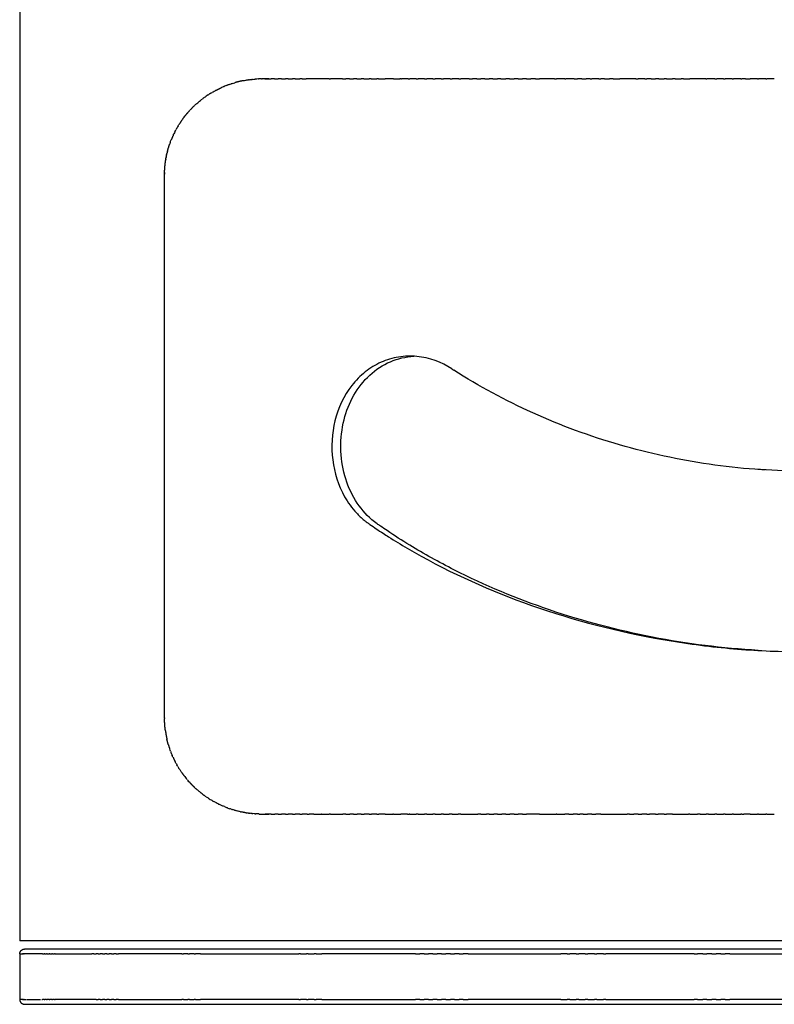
# Model space of a CAD drawing. Header units: millimetres. Extents: x -667 to -583, y 0 to 101.
# Tile 7 of 10: x -615 to -599, y 60 to 80. Entities that reach past the tile are written whole.
import ezdxf

# ---------------------------------------------------------------- set-up
doc = ezdxf.new("R2010")
doc.units = ezdxf.units.MM
doc.header["$MEASUREMENT"] = 0
doc.layers.add('Make2D$visible$lines', color=7, linetype='Continuous', true_color=0x000000)

msp = doc.modelspace()

# ---------------------------------------------------------------- linework, layer by layer
at = {"layer": 'Make2D$visible$lines'}
for points, degree in [([(-614.854, 100.281), (-614.854, 80.882), (-614.854, 61.482)], 2), ([(-610.676, 79.008), (-610.692, 79.001), (-610.707, 78.994), (-610.722, 78.987)], 3), ([(-610.676, 79.008), (-610.67, 79.01), (-610.663, 79.013), (-610.657, 79.016)], 3), ([(-610.62, 79.03), (-610.632, 79.025), (-610.644, 79.021), (-610.657, 79.016)], 3), ([(-610.62, 79.03), (-610.61, 79.034), (-610.6, 79.038), (-610.59, 79.041)], 3), ([(-610.563, 79.051), (-610.572, 79.048), (-610.581, 79.045), (-610.59, 79.041)], 3), ([(-610.563, 79.051), (-610.55, 79.056), (-610.536, 79.06), (-610.523, 79.065)], 3), ([(-610.506, 79.07), (-610.512, 79.068), (-610.517, 79.067), (-610.523, 79.065)], 3), ([(-610.506, 79.07), (-610.487, 79.076), (-610.468, 79.082), (-610.449, 79.088)], 3), ([(-610.271, 79.13), (-610.255, 79.133), (-610.239, 79.136), (-610.222, 79.139)], 3), ([(-610.211, 79.141), (-610.215, 79.14), (-610.218, 79.139), (-610.222, 79.139)], 3), ([(-610.211, 79.141), (-610.196, 79.143), (-610.181, 79.145), (-610.166, 79.147)], 3), ([(-610.15, 79.149), (-610.156, 79.149), (-610.161, 79.148), (-610.166, 79.147)], 3), ([(-610.15, 79.149), (-610.133, 79.152), (-610.115, 79.154), (-610.098, 79.156)], 3), ([(-610.089, 79.156), (-610.092, 79.156), (-610.095, 79.156), (-610.098, 79.156)], 3), ([(-610.089, 79.156), (-610.069, 79.158), (-610.048, 79.16), (-610.028, 79.162)], 3), ([(-609.964, 79.165), (-609.962, 79.165), (-609.96, 79.165), (-609.958, 79.165)], 3), ([(-609.9, 79.166), (-609.919, 79.166), (-609.939, 79.166), (-609.958, 79.165)], 3), ([(-609.9, 79.166), (-609.896, 79.166), (-609.892, 79.166), (-609.888, 79.166)], 3), ([(-609.835, 79.166), (-609.803, 79.166), (-609.771, 79.166)], 2), ([(-609.771, 79.166), (-609.76, 79.166), (-609.75, 79.166)], 2), ([(-609.75, 79.166), (-609.725, 79.166), (-609.701, 79.166)], 2), ([(-609.637, 79.166), (-609.658, 79.166), (-609.68, 79.166), (-609.701, 79.166)], 3), ([(-609.637, 79.166), (-609.597, 79.166), (-609.557, 79.166)], 2), ([(-609.494, 79.166), (-609.453, 79.166), (-609.412, 79.166)], 2), ([(-609.353, 79.166), (-609.373, 79.166), (-609.393, 79.166), (-609.412, 79.166)], 3), ([(-609.353, 79.166), (-609.309, 79.166), (-609.265, 79.166)], 2), ([(-609.211, 79.166), (-609.164, 79.166), (-609.117, 79.166)], 2), ([(-609.067, 79.166), (-609.083, 79.166), (-609.1, 79.166), (-609.117, 79.166)], 3), ([(-609.067, 79.166), (-609.026, 79.166), (-608.985, 79.166)], 2), ([(-608.513, 79.166), (-608.5, 79.166), (-608.488, 79.166)], 2), ([(-608.237, 79.166), (-608.321, 79.166), (-608.405, 79.166), (-608.488, 79.166)], 3), ([(-608.237, 79.166), (-608.204, 79.166), (-608.171, 79.166)], 2), ([(-608.093, 79.166), (-608.132, 79.166), (-608.171, 79.166)], 2), ([(-608.093, 79.166), (-608.055, 79.166), (-608.017, 79.166)], 2), ([(-607.947, 79.166), (-607.982, 79.166), (-608.017, 79.166)], 2), ([(-607.947, 79.166), (-607.902, 79.166), (-607.857, 79.166)], 2), ([(-607.8, 79.166), (-607.828, 79.166), (-607.857, 79.166)], 2), ([(-607.8, 79.166), (-607.748, 79.166), (-607.696, 79.166)], 2), ([(-607.653, 79.166), (-607.674, 79.166), (-607.696, 79.166)], 2), ([(-607.653, 79.166), (-607.593, 79.166), (-607.533, 79.166)], 2), ([(-607.504, 79.166), (-607.518, 79.166), (-607.533, 79.166)], 2), ([(-607.504, 79.166), (-607.435, 79.166), (-607.366, 79.166)], 2), ([(-607.197, 79.166), (-607.281, 79.166), (-607.366, 79.166)], 2), ([(-607.197, 79.166), (-607.132, 79.166), (-607.067, 79.166)], 2), ([(-607.041, 79.166), (-607.054, 79.166), (-607.067, 79.166)], 2), ([(-607.041, 79.166), (-607.034, 79.166), (-607.028, 79.166)], 2), ([(-606.894, 79.166), (-606.961, 79.166), (-607.028, 79.166)], 2), ([(-606.894, 79.166), (-606.876, 79.166), (-606.857, 79.166)], 2), ([(-606.727, 79.166), (-606.792, 79.166), (-606.857, 79.166)], 2), ([(-606.727, 79.166), (-606.706, 79.166), (-606.685, 79.166)], 2), ([(-606.559, 79.166), (-606.622, 79.166), (-606.685, 79.166)], 2), ([(-606.559, 79.166), (-606.536, 79.166), (-606.513, 79.166)], 2), ([(-606.389, 79.166), (-606.451, 79.166), (-606.513, 79.166)], 2), ([(-606.389, 79.166), (-606.365, 79.166), (-606.34, 79.166)], 2), ([(-606.219, 79.166), (-606.28, 79.166), (-606.34, 79.166)], 2), ([(-606.219, 79.166), (-606.193, 79.166), (-606.166, 79.166)], 2), ([(-606.029, 79.166), (-606.097, 79.166), (-606.166, 79.166)], 2), ([(-606.029, 79.166), (-606.01, 79.166), (-605.991, 79.166)], 2), ([(-605.857, 79.166), (-605.924, 79.166), (-605.991, 79.166)], 2), ([(-605.857, 79.166), (-605.836, 79.166), (-605.815, 79.166)], 2), ([(-605.639, 79.166), (-605.727, 79.166), (-605.815, 79.166)], 2), ([(-605.639, 79.166), (-605.607, 79.166), (-605.574, 79.166)], 2), ([(-605.482, 79.166), (-605.528, 79.166), (-605.574, 79.166)], 2), ([(-605.482, 79.166), (-605.443, 79.166), (-605.405, 79.166)], 2), ([(-605.32, 79.166), (-605.362, 79.166), (-605.405, 79.166)], 2), ([(-605.32, 79.166), (-605.277, 79.166), (-605.234, 79.166)], 2), ([(-605.157, 79.166), (-605.196, 79.166), (-605.234, 79.166)], 2), ([(-605.157, 79.166), (-605.111, 79.166), (-605.064, 79.166)], 2), ([(-604.99, 79.166), (-605.027, 79.166), (-605.064, 79.166)], 2), ([(-604.99, 79.166), (-604.941, 79.166), (-604.892, 79.166)], 2), ([(-604.814, 79.166), (-604.853, 79.166), (-604.892, 79.166)], 2), ([(-604.814, 79.166), (-604.767, 79.166), (-604.721, 79.166)], 2), ([(-604.639, 79.166), (-604.68, 79.166), (-604.721, 79.166)], 2), ([(-604.639, 79.166), (-604.594, 79.166), (-604.548, 79.166)], 2), ([(-604.463, 79.166), (-604.506, 79.166), (-604.548, 79.166)], 2), ([(-604.463, 79.166), (-604.419, 79.166), (-604.376, 79.166)], 2), ([(-604.284, 79.166), (-604.33, 79.166), (-604.376, 79.166)], 2), ([(-604.284, 79.166), (-604.266, 79.166), (-604.248, 79.166)], 2), ([(-604.248, 79.166), (-604.226, 79.166), (-604.203, 79.166)], 2), ([(-603.89, 79.166), (-604.047, 79.166), (-604.203, 79.166)], 2), ([(-603.89, 79.166), (-603.873, 79.166), (-603.856, 79.166)], 2), ([(-603.856, 79.166), (-603.853, 79.166), (-603.849, 79.166)], 2), ([(-603.682, 79.166), (-603.766, 79.166), (-603.849, 79.166)], 2), ([(-603.682, 79.166), (-603.671, 79.166), (-603.659, 79.166)], 2), ([(-603.488, 79.166), (-603.573, 79.166), (-603.659, 79.166)], 2), ([(-603.488, 79.166), (-603.454, 79.166), (-603.421, 79.166)], 2), ([(-603.334, 79.166), (-603.378, 79.166), (-603.421, 79.166)], 2), ([(-603.334, 79.166), (-603.289, 79.166), (-603.243, 79.166)], 2), ([(-603.16, 79.166), (-603.202, 79.166), (-603.243, 79.166)], 2), ([(-603.16, 79.166), (-603.143, 79.166), (-603.126, 79.166)], 2), ([(-602.986, 79.166), (-603.056, 79.166), (-603.126, 79.166)], 2), ([(-602.986, 79.166), (-602.965, 79.166), (-602.945, 79.166)], 2), ([(-602.868, 79.166), (-602.906, 79.166), (-602.945, 79.166)], 2), ([(-602.868, 79.166), (-602.816, 79.166), (-602.764, 79.166)], 2), ([(-602.69, 79.166), (-602.727, 79.166), (-602.764, 79.166)], 2), ([(-602.69, 79.166), (-602.621, 79.166), (-602.552, 79.166)], 2), ([(-602.221, 79.166), (-602.386, 79.166), (-602.552, 79.166)], 2), ([(-602.221, 79.166), (-602.199, 79.166), (-602.178, 79.166)], 2), ([(-602.04, 79.166), (-602.109, 79.166), (-602.178, 79.166)], 2), ([(-602.04, 79.166), (-602.02, 79.166), (-602, 79.166)], 2), ([(-601.913, 79.166), (-601.957, 79.166), (-602, 79.166)], 2), ([(-601.913, 79.166), (-601.868, 79.166), (-601.823, 79.166)], 2), ([(-601.752, 79.166), (-601.788, 79.166), (-601.823, 79.166)], 2), ([(-601.752, 79.166), (-601.699, 79.166), (-601.646, 79.166)], 2), ([(-601.592, 79.166), (-601.619, 79.166), (-601.646, 79.166)], 2), ([(-601.592, 79.166), (-601.531, 79.166), (-601.47, 79.166)], 2), ([(-601.42, 79.166), (-601.445, 79.166), (-601.47, 79.166)], 2), ([(-601.42, 79.166), (-601.357, 79.166), (-601.294, 79.166)], 2), ([(-601.247, 79.166), (-601.271, 79.166), (-601.294, 79.166)], 2), ([(-601.247, 79.166), (-601.183, 79.166), (-601.118, 79.166)], 2), ([(-600.786, 79.166), (-600.952, 79.166), (-601.118, 79.166)], 2), ([(-600.786, 79.166), (-600.777, 79.166), (-600.767, 79.166)], 2), ([(-600.605, 79.166), (-600.686, 79.166), (-600.767, 79.166)], 2), ([(-600.605, 79.166), (-600.582, 79.166), (-600.56, 79.166)], 2), ([(-600.428, 79.166), (-600.494, 79.166), (-600.56, 79.166)], 2), ([(-600.428, 79.166), (-600.408, 79.166), (-600.389, 79.166)], 2), ([(-600.251, 79.166), (-600.32, 79.166), (-600.389, 79.166)], 2), ([(-600.251, 79.166), (-600.234, 79.166), (-600.218, 79.166)], 2), ([(-600.074, 79.166), (-600.146, 79.166), (-600.218, 79.166)], 2), ([(-600.074, 79.166), (-600.061, 79.166), (-600.049, 79.166)], 2), ([(-599.977, 79.166), (-600.013, 79.166), (-600.049, 79.166)], 2), ([(-599.977, 79.166), (-599.928, 79.166), (-599.879, 79.166)], 2), ([(-599.727, 79.166), (-599.803, 79.166), (-599.879, 79.166)], 2), ([(-599.727, 79.166), (-599.717, 79.166), (-599.706, 79.166)], 2), ([(-599.555, 79.166), (-599.631, 79.166), (-599.706, 79.166)], 2), ([(-599.555, 79.166), (-599.545, 79.166), (-599.535, 79.166)], 2), ([(-599.384, 79.166), (-599.46, 79.166), (-599.535, 79.166)], 2), ([(-611.069, 78.788), (-611.086, 78.776), (-611.102, 78.763), (-611.119, 78.751)], 3), ([(-611.069, 78.788), (-611.058, 78.796), (-611.046, 78.804), (-611.035, 78.812)], 3), ([(-610.993, 78.839), (-611.007, 78.83), (-611.021, 78.821), (-611.035, 78.812)], 3), ([(-610.993, 78.839), (-610.987, 78.844), (-610.981, 78.848), (-610.974, 78.852)], 3), ([(-610.942, 78.872), (-610.953, 78.865), (-610.964, 78.859), (-610.974, 78.852)], 3), ([(-610.942, 78.872), (-610.932, 78.878), (-610.923, 78.883), (-610.913, 78.889)], 3), ([(-610.89, 78.902), (-610.898, 78.898), (-610.905, 78.894), (-610.913, 78.889)], 3), ([(-610.89, 78.902), (-610.877, 78.91), (-610.864, 78.917), (-610.85, 78.924)], 3), ([(-610.838, 78.931), (-610.842, 78.929), (-610.846, 78.926), (-610.85, 78.924)], 3), ([(-611.285, 78.608), (-611.297, 78.597), (-611.308, 78.586), (-611.32, 78.574)], 3), ([(-611.285, 78.608), (-611.279, 78.614), (-611.272, 78.621), (-611.265, 78.627)], 3), ([(-611.239, 78.651), (-611.248, 78.643), (-611.257, 78.635), (-611.265, 78.627)], 3), ([(-611.239, 78.651), (-611.229, 78.66), (-611.219, 78.668), (-611.21, 78.677)], 3), ([(-611.192, 78.692), (-611.198, 78.687), (-611.204, 78.682), (-611.21, 78.677)], 3), ([(-611.192, 78.692), (-611.179, 78.703), (-611.166, 78.714), (-611.153, 78.724)], 3), ([(-611.143, 78.732), (-611.146, 78.729), (-611.149, 78.727), (-611.153, 78.724)], 3), ([(-611.143, 78.732), (-611.135, 78.738), (-611.127, 78.745), (-611.119, 78.751)], 3), ([(-611.5, 78.367), (-611.491, 78.377), (-611.483, 78.388), (-611.475, 78.399)], 3), ([(-611.459, 78.418), (-611.464, 78.412), (-611.47, 78.405), (-611.475, 78.399)], 3), ([(-611.331, 78.563), (-611.345, 78.549), (-611.359, 78.534), (-611.372, 78.519)], 3), ([(-611.331, 78.563), (-611.327, 78.567), (-611.323, 78.571), (-611.32, 78.574)], 3), ([(-611.61, 78.203), (-611.619, 78.187), (-611.628, 78.172), (-611.637, 78.156)], 3), ([(-611.61, 78.203), (-611.605, 78.212), (-611.599, 78.221), (-611.594, 78.229)], 3), ([(-611.538, 78.314), (-611.533, 78.32), (-611.528, 78.327), (-611.524, 78.333)], 3), ([(-611.707, 78.02), (-611.704, 78.027), (-611.701, 78.034), (-611.698, 78.04)], 3), ([(-611.676, 78.083), (-611.684, 78.069), (-611.691, 78.055), (-611.698, 78.04)], 3), ([(-611.676, 78.083), (-611.67, 78.095), (-611.664, 78.107), (-611.658, 78.118)], 3), ([(-611.644, 78.144), (-611.649, 78.136), (-611.653, 78.127), (-611.658, 78.118)], 3), ([(-611.644, 78.144), (-611.642, 78.148), (-611.639, 78.152), (-611.637, 78.156)], 3), ([(-611.776, 77.854), (-611.779, 77.846), (-611.781, 77.838), (-611.784, 77.83)], 3), ([(-611.776, 77.854), (-611.768, 77.875), (-611.76, 77.896), (-611.752, 77.917)], 3), ([(-611.856, 77.559), (-611.853, 77.573), (-611.85, 77.587), (-611.847, 77.601)], 3), ([(-611.846, 77.609), (-611.846, 77.607), (-611.847, 77.604), (-611.847, 77.601)], 3), ([(-611.846, 77.609), (-611.843, 77.622), (-611.84, 77.634), (-611.837, 77.646)], 3), ([(-611.829, 77.682), (-611.832, 77.67), (-611.835, 77.658), (-611.837, 77.646)], 3), ([(-611.864, 77.51), (-611.865, 77.508), (-611.865, 77.507), (-611.865, 77.505)], 3), ([(-611.864, 77.51), (-611.862, 77.524), (-611.859, 77.539), (-611.857, 77.553)], 3), ([(-611.856, 77.559), (-611.856, 77.557), (-611.856, 77.555), (-611.857, 77.553)], 3), ([(-605.995, 73.216), (-605.982, 73.208), (-605.97, 73.2), (-605.958, 73.192)], 3), ([(-599.564, 71.143), (-599.616, 71.146), (-599.668, 71.149), (-599.719, 71.152)], 3), ([(-611.889, 66.061), (-611.889, 66.056), (-611.889, 66.052), (-611.889, 66.047)], 3), ([(-611.769, 65.376), (-611.774, 65.39), (-611.779, 65.405), (-611.784, 65.42)], 3), ([(-611.769, 65.376), (-611.765, 65.367), (-611.762, 65.358), (-611.758, 65.349)], 3), ([(-611.752, 65.333), (-611.754, 65.338), (-611.756, 65.344), (-611.758, 65.349)], 3), ([(-611.752, 65.333), (-611.745, 65.316), (-611.738, 65.298), (-611.731, 65.282)], 3), ([(-611.717, 65.25), (-611.721, 65.26), (-611.726, 65.271), (-611.731, 65.282)], 3), ([(-611.658, 65.131), (-611.662, 65.138), (-611.666, 65.145), (-611.669, 65.153)], 3), ([(-611.658, 65.131), (-611.651, 65.118), (-611.643, 65.104), (-611.636, 65.091)], 3), ([(-611.616, 65.057), (-611.622, 65.068), (-611.629, 65.079), (-611.636, 65.091)], 3), ([(-611.616, 65.057), (-611.611, 65.048), (-611.606, 65.04), (-611.601, 65.032)], 3), ([(-611.594, 65.02), (-611.596, 65.024), (-611.598, 65.028), (-611.601, 65.032)], 3), ([(-611.594, 65.02), (-611.584, 65.005), (-611.574, 64.989), (-611.564, 64.974)], 3), ([(-611.548, 64.95), (-611.553, 64.958), (-611.558, 64.966), (-611.564, 64.974)], 3), ([(-611.475, 64.851), (-611.479, 64.856), (-611.482, 64.861), (-611.486, 64.866)], 3), ([(-611.475, 64.851), (-611.465, 64.839), (-611.455, 64.826), (-611.445, 64.814)], 3), ([(-611.424, 64.789), (-611.431, 64.797), (-611.438, 64.806), (-611.445, 64.814)], 3), ([(-611.424, 64.789), (-611.417, 64.781), (-611.411, 64.773), (-611.404, 64.765)], 3), ([(-611.372, 64.73), (-611.383, 64.742), (-611.393, 64.753), (-611.404, 64.765)], 3), ([(-611.372, 64.73), (-611.368, 64.726), (-611.365, 64.722), (-611.361, 64.718)], 3), ([(-611.265, 64.623), (-611.253, 64.611), (-611.24, 64.6), (-611.227, 64.588)], 3), ([(-611.21, 64.573), (-611.216, 64.578), (-611.222, 64.583), (-611.227, 64.588)], 3), ([(-611.21, 64.573), (-611.2, 64.565), (-611.191, 64.557), (-611.182, 64.549)], 3), ([(-611.153, 64.525), (-611.162, 64.533), (-611.172, 64.541), (-611.182, 64.549)], 3), ([(-611.153, 64.525), (-611.147, 64.521), (-611.141, 64.517), (-611.136, 64.512)], 3), ([(-611.094, 64.48), (-611.108, 64.491), (-611.122, 64.501), (-611.136, 64.512)], 3), ([(-611.094, 64.48), (-611.092, 64.479), (-611.089, 64.477), (-611.087, 64.475)], 3), ([(-611.035, 64.438), (-611.052, 64.45), (-611.07, 64.462), (-611.087, 64.475)], 3), ([(-611.035, 64.438), (-611.019, 64.427), (-611.002, 64.416), (-610.986, 64.405)], 3), ([(-610.974, 64.398), (-610.978, 64.4), (-610.982, 64.403), (-610.986, 64.405)], 3), ([(-610.974, 64.398), (-610.961, 64.39), (-610.947, 64.381), (-610.934, 64.373)], 3), ([(-610.913, 64.361), (-610.92, 64.365), (-610.927, 64.369), (-610.934, 64.373)], 3), ([(-610.913, 64.361), (-610.902, 64.354), (-610.892, 64.348), (-610.881, 64.342)], 3), ([(-610.85, 64.325), (-610.861, 64.331), (-610.871, 64.337), (-610.881, 64.342)], 3), ([(-610.85, 64.325), (-610.843, 64.321), (-610.835, 64.317), (-610.828, 64.314)], 3), ([(-610.787, 64.293), (-610.801, 64.299), (-610.814, 64.306), (-610.828, 64.314)], 3), ([(-610.787, 64.293), (-610.782, 64.291), (-610.778, 64.288), (-610.774, 64.286)], 3), ([(-610.722, 64.262), (-610.739, 64.27), (-610.757, 64.278), (-610.774, 64.286)], 3), ([(-610.722, 64.262), (-610.721, 64.262), (-610.72, 64.261), (-610.719, 64.261)], 3), ([(-610.663, 64.237), (-610.682, 64.244), (-610.7, 64.252), (-610.719, 64.261)], 3), ([(-610.663, 64.237), (-610.644, 64.229), (-610.626, 64.222), (-610.607, 64.215)], 3), ([(-610.59, 64.208), (-610.596, 64.21), (-610.601, 64.212), (-610.607, 64.215)], 3), ([(-610.59, 64.208), (-610.577, 64.203), (-610.563, 64.199), (-610.55, 64.194)], 3), ([(-610.523, 64.185), (-610.532, 64.188), (-610.541, 64.191), (-610.55, 64.194)], 3), ([(-610.523, 64.185), (-610.513, 64.182), (-610.503, 64.178), (-610.493, 64.175)], 3), ([(-610.455, 64.164), (-610.467, 64.168), (-610.48, 64.171), (-610.493, 64.175)], 3), ([(-610.455, 64.164), (-610.448, 64.162), (-610.442, 64.16), (-610.435, 64.158)], 3), ([(-610.386, 64.145), (-610.402, 64.149), (-610.419, 64.154), (-610.435, 64.158)], 3), ([(-610.386, 64.145), (-610.383, 64.144), (-610.38, 64.144), (-610.377, 64.143)], 3), ([(-610.332, 64.132), (-610.347, 64.136), (-610.362, 64.139), (-610.377, 64.143)], 3), ([(-610.332, 64.132), (-610.327, 64.131), (-610.323, 64.13), (-610.318, 64.129)], 3), ([(-610.277, 64.121), (-610.291, 64.124), (-610.304, 64.126), (-610.318, 64.129)], 3), ([(-610.277, 64.121), (-610.271, 64.12), (-610.265, 64.119), (-610.259, 64.117)], 3), ([(-610.222, 64.111), (-610.234, 64.113), (-610.247, 64.115), (-610.259, 64.117)], 3), ([(-610.222, 64.111), (-610.214, 64.11), (-610.206, 64.108), (-610.199, 64.107)], 3), ([(-610.166, 64.102), (-610.177, 64.104), (-610.188, 64.106), (-610.199, 64.107)], 3), ([(-610.166, 64.102), (-610.157, 64.101), (-610.147, 64.1), (-610.138, 64.099)], 3), ([(-610.098, 64.094), (-610.111, 64.096), (-610.124, 64.097), (-610.138, 64.099)], 3), ([(-610.098, 64.094), (-610.091, 64.093), (-610.084, 64.093), (-610.077, 64.092)], 3), ([(-610.028, 64.088), (-610.044, 64.089), (-610.06, 64.091), (-610.077, 64.092)], 3), ([(-610.028, 64.088), (-610.024, 64.088), (-610.019, 64.088), (-610.015, 64.087)], 3), ([(-609.958, 64.085), (-609.977, 64.085), (-609.996, 64.086), (-610.015, 64.087)], 3), ([(-609.758, 64.083), (-609.791, 64.083), (-609.823, 64.083)], 2), ([(-609.701, 64.083), (-609.736, 64.083), (-609.771, 64.083)], 2), ([(-609.701, 64.083), (-609.663, 64.083), (-609.625, 64.083)], 2), ([(-609.557, 64.083), (-609.591, 64.083), (-609.625, 64.083)], 2), ([(-609.557, 64.083), (-609.523, 64.083), (-609.49, 64.083)], 2), ([(-609.412, 64.083), (-609.451, 64.083), (-609.49, 64.083)], 2), ([(-609.412, 64.083), (-609.383, 64.083), (-609.353, 64.083)], 2), ([(-609.265, 64.083), (-609.309, 64.083), (-609.353, 64.083)], 2), ([(-609.265, 64.083), (-609.238, 64.083), (-609.211, 64.083)], 2), ([(-609.117, 64.083), (-609.164, 64.083), (-609.211, 64.083)], 2), ([(-609.117, 64.083), (-609.092, 64.083), (-609.067, 64.083)], 2), ([(-608.967, 64.083), (-609.017, 64.083), (-609.067, 64.083)], 2), ([(-608.967, 64.083), (-608.944, 64.083), (-608.921, 64.083)], 2), ([(-608.829, 64.083), (-608.875, 64.083), (-608.921, 64.083)], 2), ([(-608.829, 64.083), (-608.75, 64.083), (-608.672, 64.083)], 2), ([(-608.662, 64.083), (-608.667, 64.083), (-608.672, 64.083)], 2), ([(-608.662, 64.083), (-608.588, 64.083), (-608.513, 64.083)], 2), ([(-608.488, 64.083), (-608.5, 64.083), (-608.513, 64.083)], 2), ([(-608.488, 64.083), (-608.36, 64.083), (-608.233, 64.083)], 2), ([(-608.171, 64.083), (-608.202, 64.083), (-608.233, 64.083)], 2), ([(-608.171, 64.083), (-608.129, 64.083), (-608.088, 64.083)], 2), ([(-608.017, 64.083), (-608.052, 64.083), (-608.088, 64.083)], 2), ([(-608.017, 64.083), (-607.979, 64.083), (-607.941, 64.083)], 2), ([(-607.857, 64.083), (-607.899, 64.083), (-607.941, 64.083)], 2), ([(-607.857, 64.083), (-607.825, 64.083), (-607.794, 64.083)], 2), ([(-607.696, 64.083), (-607.745, 64.083), (-607.794, 64.083)], 2), ([(-607.696, 64.083), (-607.671, 64.083), (-607.646, 64.083)], 2), ([(-607.533, 64.083), (-607.59, 64.083), (-607.646, 64.083)], 2), ([(-607.533, 64.083), (-607.515, 64.083), (-607.497, 64.083)], 2), ([(-607.366, 64.083), (-607.431, 64.083), (-607.497, 64.083)], 2), ([(-607.366, 64.083), (-607.286, 64.083), (-607.206, 64.083)], 2), ([(-607.197, 64.083), (-607.202, 64.083), (-607.206, 64.083)], 2), ([(-607.197, 64.083), (-607.119, 64.083), (-607.041, 64.083)], 2), ([(-606.904, 64.083), (-606.973, 64.083), (-607.041, 64.083)], 2), ([(-606.904, 64.083), (-606.889, 64.083), (-606.874, 64.083)], 2), ([(-606.857, 64.083), (-606.866, 64.083), (-606.874, 64.083)], 2), ([(-606.857, 64.083), (-606.792, 64.083), (-606.727, 64.083)], 2), ([(-606.685, 64.083), (-606.706, 64.083), (-606.727, 64.083)], 2), ([(-606.685, 64.083), (-606.622, 64.083), (-606.559, 64.083)], 2), ([(-606.513, 64.083), (-606.536, 64.083), (-606.559, 64.083)], 2), ([(-606.513, 64.083), (-606.451, 64.083), (-606.389, 64.083)], 2), ([(-606.34, 64.083), (-606.365, 64.083), (-606.389, 64.083)], 2), ([(-606.34, 64.083), (-606.28, 64.083), (-606.219, 64.083)], 2), ([(-606.166, 64.083), (-606.193, 64.083), (-606.219, 64.083)], 2), ([(-606.166, 64.083), (-606.107, 64.083), (-606.049, 64.083)], 2), ([(-605.991, 64.083), (-606.02, 64.083), (-606.049, 64.083)], 2), ([(-605.991, 64.083), (-605.929, 64.083), (-605.867, 64.083)], 2), ([(-605.815, 64.083), (-605.841, 64.083), (-605.867, 64.083)], 2), ([(-605.815, 64.083), (-605.639, 64.083), (-605.462, 64.083)], 2), ([(-605.405, 64.083), (-605.433, 64.083), (-605.462, 64.083)], 2), ([(-605.405, 64.083), (-605.345, 64.083), (-605.285, 64.083)], 2), ([(-605.234, 64.083), (-605.26, 64.083), (-605.285, 64.083)], 2), ([(-605.234, 64.083), (-605.186, 64.083), (-605.138, 64.083)], 2), ([(-605.064, 64.083), (-605.101, 64.083), (-605.138, 64.083)], 2), ([(-605.064, 64.083), (-605.019, 64.083), (-604.973, 64.083)], 2), ([(-604.892, 64.083), (-604.933, 64.083), (-604.973, 64.083)], 2), ([(-604.892, 64.083), (-604.85, 64.083), (-604.808, 64.083)], 2), ([(-604.721, 64.083), (-604.764, 64.083), (-604.808, 64.083)], 2), ([(-604.721, 64.083), (-604.68, 64.083), (-604.639, 64.083)], 2), ([(-604.548, 64.083), (-604.594, 64.083), (-604.639, 64.083)], 2), ([(-604.548, 64.083), (-604.506, 64.083), (-604.463, 64.083)], 2), ([(-604.203, 64.083), (-604.333, 64.083), (-604.463, 64.083)], 2), ([(-604.203, 64.083), (-604.029, 64.083), (-603.856, 64.083)], 2), ([(-603.841, 64.083), (-603.849, 64.083), (-603.856, 64.083)], 2), ([(-603.841, 64.083), (-603.762, 64.083), (-603.682, 64.083)], 2), ([(-603.598, 64.083), (-603.64, 64.083), (-603.682, 64.083)], 2), ([(-603.598, 64.083), (-603.553, 64.083), (-603.508, 64.083)], 2), ([(-603.421, 64.083), (-603.465, 64.083), (-603.508, 64.083)], 2), ([(-603.421, 64.083), (-603.396, 64.083), (-603.372, 64.083)], 2), ([(-603.307, 64.083), (-603.339, 64.083), (-603.372, 64.083)], 2), ([(-603.307, 64.083), (-603.261, 64.083), (-603.215, 64.083)], 2), ([(-603.126, 64.083), (-603.17, 64.083), (-603.215, 64.083)], 2), ([(-603.126, 64.083), (-603.086, 64.083), (-603.046, 64.083)], 2), ([(-602.945, 64.083), (-602.995, 64.083), (-603.046, 64.083)], 2), ([(-602.945, 64.083), (-602.673, 64.083), (-602.402, 64.083)], 2), ([(-602.355, 64.083), (-602.378, 64.083), (-602.402, 64.083)], 2), ([(-602.355, 64.083), (-602.309, 64.083), (-602.264, 64.083)], 2), ([(-602.178, 64.083), (-602.221, 64.083), (-602.264, 64.083)], 2), ([(-602.178, 64.083), (-602.141, 64.083), (-602.104, 64.083)], 2), ([(-602, 64.083), (-602.052, 64.083), (-602.104, 64.083)], 2), ([(-602, 64.083), (-601.971, 64.083), (-601.941, 64.083)], 2), ([(-601.823, 64.083), (-601.882, 64.083), (-601.941, 64.083)], 2), ([(-601.823, 64.083), (-601.795, 64.083), (-601.767, 64.083)], 2), ([(-601.646, 64.083), (-601.707, 64.083), (-601.767, 64.083)], 2), ([(-601.646, 64.083), (-601.62, 64.083), (-601.594, 64.083)], 2), ([(-601.47, 64.083), (-601.532, 64.083), (-601.594, 64.083)], 2), ([(-601.47, 64.083), (-601.306, 64.083), (-601.142, 64.083)], 2), ([(-601.118, 64.083), (-601.13, 64.083), (-601.142, 64.083)], 2), ([(-601.118, 64.083), (-601.04, 64.083), (-600.962, 64.083)], 2), ([(-600.903, 64.083), (-600.932, 64.083), (-600.962, 64.083)], 2), ([(-600.903, 64.083), (-600.843, 64.083), (-600.783, 64.083)], 2), ([(-600.731, 64.083), (-600.757, 64.083), (-600.783, 64.083)], 2), ([(-600.731, 64.083), (-600.668, 64.083), (-600.605, 64.083)], 2), ([(-600.56, 64.083), (-600.582, 64.083), (-600.605, 64.083)], 2), ([(-600.56, 64.083), (-600.494, 64.083), (-600.428, 64.083)], 2), ([(-600.389, 64.083), (-600.408, 64.083), (-600.428, 64.083)], 2), ([(-600.389, 64.083), (-600.32, 64.083), (-600.251, 64.083)], 2), ([(-600.218, 64.083), (-600.234, 64.083), (-600.251, 64.083)], 2), ([(-600.218, 64.083), (-600.146, 64.083), (-600.074, 64.083)], 2), ([(-600.049, 64.083), (-600.061, 64.083), (-600.074, 64.083)], 2), ([(-600.049, 64.083), (-600.03, 64.083), (-600.011, 64.083)], 2), ([(-599.879, 64.083), (-599.945, 64.083), (-600.011, 64.083)], 2), ([(-599.879, 64.083), (-599.803, 64.083), (-599.727, 64.083)], 2), ([(-599.706, 64.083), (-599.717, 64.083), (-599.727, 64.083)], 2), ([(-599.706, 64.083), (-599.631, 64.083), (-599.555, 64.083)], 2), ([(-599.535, 64.083), (-599.545, 64.083), (-599.555, 64.083)], 2), ([(-599.535, 64.083), (-599.46, 64.083), (-599.384, 64.083)], 2), ([(-582.854, 61.482), (-598.854, 61.482), (-614.854, 61.482)], 2), ([(-614.86, 61.214), (-614.86, 61.214), (-614.854, 61.214), (-614.841, 61.214)], 3), ([(-614.86, 61.214), (-614.86, 60.747), (-614.86, 60.281)], 2), ([(-614.835, 61.214), (-614.833, 61.214), (-614.831, 61.214)], 2), ([(-614.823, 61.214), (-614.821, 61.214), (-614.818, 61.214)], 2), ([(-614.81, 61.214), (-614.807, 61.214), (-614.803, 61.214)], 2), ([(-614.795, 61.214), (-614.799, 61.214), (-614.803, 61.214)], 2), ([(-614.795, 61.214), (-614.79, 61.214), (-614.786, 61.214)], 2), ([(-614.777, 61.214), (-614.782, 61.214), (-614.786, 61.214)], 2), ([(-614.777, 61.214), (-614.772, 61.214), (-614.767, 61.214)], 2), ([(-614.758, 61.214), (-614.762, 61.214), (-614.767, 61.214)], 2), ([(-582.96, 61.314), (-593.56, 61.314), (-604.16, 61.314), (-614.76, 61.314)], 3), ([(-614.391, 61.214), (-614.568, 61.214), (-614.745, 61.214)], 2), ([(-614.391, 61.214), (-614.374, 61.214), (-614.356, 61.214)], 2), ([(-614.344, 61.214), (-614.35, 61.214), (-614.356, 61.214)], 2), ([(-614.344, 61.214), (-614.326, 61.214), (-614.307, 61.214)], 2), ([(-614.294, 61.214), (-614.301, 61.214), (-614.307, 61.214)], 2), ([(-614.294, 61.214), (-614.275, 61.214), (-614.257, 61.214)], 2), ([(-614.242, 61.214), (-614.249, 61.214), (-614.257, 61.214)], 2), ([(-614.242, 61.214), (-614.223, 61.214), (-614.203, 61.214)], 2), ([(-614.187, 61.214), (-614.195, 61.214), (-614.203, 61.214)], 2), ([(-614.187, 61.214), (-614.168, 61.214), (-614.148, 61.214)], 2), ([(-614.13, 61.214), (-614.139, 61.214), (-614.148, 61.214)], 2), ([(-614.13, 61.214), (-613.755, 61.214), (-613.38, 61.214)], 2), ([(-613.34, 61.214), (-613.36, 61.214), (-613.38, 61.214)], 2), ([(-613.34, 61.214), (-613.317, 61.214), (-613.295, 61.214)], 2), ([(-613.253, 61.214), (-613.274, 61.214), (-613.295, 61.214)], 2), ([(-613.253, 61.214), (-613.23, 61.214), (-613.207, 61.214)], 2), ([(-613.164, 61.214), (-613.185, 61.214), (-613.207, 61.214)], 2), ([(-613.164, 61.214), (-613.14, 61.214), (-613.116, 61.214)], 2), ([(-613.072, 61.214), (-613.094, 61.214), (-613.116, 61.214)], 2), ([(-613.072, 61.214), (-613.048, 61.214), (-613.024, 61.214)], 2), ([(-612.978, 61.214), (-613.001, 61.214), (-613.024, 61.214)], 2), ([(-612.978, 61.214), (-612.954, 61.214), (-612.929, 61.214)], 2), ([(-612.881, 61.214), (-612.905, 61.214), (-612.929, 61.214)], 2), ([(-612.881, 61.214), (-612.857, 61.214), (-612.832, 61.214)], 2), ([(-611.537, 61.214), (-612.185, 61.214), (-612.832, 61.214)], 2), ([(-611.537, 61.214), (-611.52, 61.214), (-611.502, 61.214)], 2), ([(-611.41, 61.214), (-611.456, 61.214), (-611.502, 61.214)], 2), ([(-611.41, 61.214), (-611.394, 61.214), (-611.378, 61.214)], 2), ([(-611.281, 61.214), (-611.33, 61.214), (-611.378, 61.214)], 2), ([(-611.281, 61.214), (-611.266, 61.214), (-611.252, 61.214)], 2), ([(-611.15, 61.214), (-611.201, 61.214), (-611.252, 61.214)], 2), ([(-611.15, 61.214), (-610.143, 61.214), (-609.135, 61.214)], 2), ([(-609.104, 61.214), (-609.12, 61.214), (-609.135, 61.214)], 2), ([(-609.104, 61.214), (-609.042, 61.214), (-608.98, 61.214)], 2), ([(-608.944, 61.214), (-608.962, 61.214), (-608.98, 61.214)], 2), ([(-608.944, 61.214), (-608.884, 61.214), (-608.824, 61.214)], 2), ([(-608.783, 61.214), (-608.803, 61.214), (-608.824, 61.214)], 2), ([(-608.783, 61.214), (-608.724, 61.214), (-608.666, 61.214)], 2), ([(-606.743, 61.214), (-607.704, 61.214), (-608.666, 61.214)], 2), ([(-606.743, 61.214), (-606.699, 61.214), (-606.654, 61.214)], 2), ([(-606.566, 61.214), (-606.61, 61.214), (-606.654, 61.214)], 2), ([(-606.566, 61.214), (-606.522, 61.214), (-606.478, 61.214)], 2), ([(-606.387, 61.214), (-606.433, 61.214), (-606.478, 61.214)], 2), ([(-606.387, 61.214), (-606.344, 61.214), (-606.301, 61.214)], 2), ([(-606.208, 61.214), (-606.254, 61.214), (-606.301, 61.214)], 2), ([(-606.208, 61.214), (-606.165, 61.214), (-606.122, 61.214)], 2), ([(-606.028, 61.214), (-606.075, 61.214), (-606.122, 61.214)], 2), ([(-606.028, 61.214), (-605.985, 61.214), (-605.942, 61.214)], 2), ([(-605.847, 61.214), (-605.895, 61.214), (-605.942, 61.214)], 2), ([(-605.847, 61.214), (-605.804, 61.214), (-605.762, 61.214)], 2), ([(-605.666, 61.214), (-605.714, 61.214), (-605.762, 61.214)], 2), ([(-605.666, 61.214), (-604.713, 61.214), (-603.761, 61.214)], 2), ([(-603.635, 61.214), (-603.698, 61.214), (-603.761, 61.214)], 2), ([(-603.635, 61.214), (-603.607, 61.214), (-603.578, 61.214)], 2), ([(-603.449, 61.214), (-603.513, 61.214), (-603.578, 61.214)], 2), ([(-603.449, 61.214), (-603.422, 61.214), (-603.395, 61.214)], 2), ([(-603.262, 61.214), (-603.328, 61.214), (-603.395, 61.214)], 2), ([(-603.262, 61.214), (-603.236, 61.214), (-603.211, 61.214)], 2), ([(-603.075, 61.214), (-603.143, 61.214), (-603.211, 61.214)], 2), ([(-603.075, 61.214), (-603.051, 61.214), (-603.026, 61.214)], 2), ([(-602.889, 61.214), (-602.957, 61.214), (-603.026, 61.214)], 2), ([(-602.889, 61.214), (-602.865, 61.214), (-602.841, 61.214)], 2), ([(-601.031, 61.214), (-601.936, 61.214), (-602.841, 61.214)], 2), ([(-601.031, 61.214), (-600.996, 61.214), (-600.961, 61.214)], 2), ([(-600.847, 61.214), (-600.904, 61.214), (-600.961, 61.214)], 2), ([(-600.847, 61.214), (-600.809, 61.214), (-600.771, 61.214)], 2), ([(-600.663, 61.214), (-600.717, 61.214), (-600.771, 61.214)], 2), ([(-600.663, 61.214), (-600.622, 61.214), (-600.58, 61.214)], 2), ([(-600.48, 61.214), (-600.53, 61.214), (-600.58, 61.214)], 2), ([(-600.48, 61.214), (-600.435, 61.214), (-600.39, 61.214)], 2), ([(-600.297, 61.214), (-600.343, 61.214), (-600.39, 61.214)], 2), ([(-600.297, 61.214), (-598.86, 61.214), (-597.422, 61.214)], 2), ([(-614.841, 60.281), (-614.854, 60.281), (-614.86, 60.281), (-614.86, 60.281)], 3), ([(-614.831, 60.281), (-614.833, 60.281), (-614.835, 60.281)], 2), ([(-614.818, 60.281), (-614.821, 60.281), (-614.823, 60.281)], 2), ([(-614.803, 60.281), (-614.807, 60.281), (-614.81, 60.281)], 2), ([(-614.803, 60.281), (-614.799, 60.281), (-614.795, 60.281)], 2), ([(-614.786, 60.281), (-614.79, 60.281), (-614.795, 60.281)], 2), ([(-614.786, 60.281), (-614.782, 60.281), (-614.777, 60.281)], 2), ([(-614.767, 60.281), (-614.772, 60.281), (-614.777, 60.281)], 2), ([(-614.767, 60.281), (-614.762, 60.281), (-614.758, 60.281)], 2), ([(-614.745, 60.281), (-614.74, 60.281), (-614.736, 60.281)], 2), ([(-614.721, 60.281), (-614.578, 60.281), (-614.436, 60.281)], 2), ([(-614.403, 60.281), (-614.397, 60.281), (-614.391, 60.281)], 2), ([(-614.356, 60.281), (-614.374, 60.281), (-614.391, 60.281)], 2), ([(-614.356, 60.281), (-614.35, 60.281), (-614.344, 60.281)], 2), ([(-614.307, 60.281), (-614.326, 60.281), (-614.344, 60.281)], 2), ([(-614.307, 60.281), (-614.301, 60.281), (-614.294, 60.281)], 2), ([(-614.257, 60.281), (-614.275, 60.281), (-614.294, 60.281)], 2), ([(-614.257, 60.281), (-614.249, 60.281), (-614.242, 60.281)], 2), ([(-614.203, 60.281), (-614.223, 60.281), (-614.242, 60.281)], 2), ([(-614.203, 60.281), (-614.195, 60.281), (-614.187, 60.281)], 2), ([(-614.148, 60.281), (-614.168, 60.281), (-614.187, 60.281)], 2), ([(-614.148, 60.281), (-614.139, 60.281), (-614.13, 60.281)], 2), ([(-613.295, 60.281), (-613.712, 60.281), (-614.13, 60.281)], 2), ([(-613.295, 60.281), (-613.274, 60.281), (-613.253, 60.281)], 2), ([(-613.207, 60.281), (-613.23, 60.281), (-613.253, 60.281)], 2), ([(-613.207, 60.281), (-613.185, 60.281), (-613.164, 60.281)], 2), ([(-613.116, 60.281), (-613.14, 60.281), (-613.164, 60.281)], 2), ([(-613.116, 60.281), (-613.094, 60.281), (-613.072, 60.281)], 2), ([(-613.024, 60.281), (-613.048, 60.281), (-613.072, 60.281)], 2), ([(-613.024, 60.281), (-613.001, 60.281), (-612.978, 60.281)], 2), ([(-612.929, 60.281), (-612.954, 60.281), (-612.978, 60.281)], 2), ([(-612.929, 60.281), (-612.905, 60.281), (-612.881, 60.281)], 2), ([(-612.832, 60.281), (-612.857, 60.281), (-612.881, 60.281)], 2), ([(-612.832, 60.281), (-612.185, 60.281), (-611.537, 60.281)], 2), ([(-611.502, 60.281), (-611.52, 60.281), (-611.537, 60.281)], 2), ([(-611.502, 60.281), (-611.456, 60.281), (-611.41, 60.281)], 2), ([(-611.378, 60.281), (-611.394, 60.281), (-611.41, 60.281)], 2), ([(-611.378, 60.281), (-611.33, 60.281), (-611.281, 60.281)], 2), ([(-611.252, 60.281), (-611.266, 60.281), (-611.281, 60.281)], 2), ([(-611.252, 60.281), (-611.201, 60.281), (-611.15, 60.281)], 2), ([(-609.135, 60.281), (-610.143, 60.281), (-611.15, 60.281)], 2), ([(-609.135, 60.281), (-609.12, 60.281), (-609.104, 60.281)], 2), ([(-608.98, 60.281), (-609.042, 60.281), (-609.104, 60.281)], 2), ([(-608.98, 60.281), (-608.962, 60.281), (-608.944, 60.281)], 2), ([(-608.824, 60.281), (-608.884, 60.281), (-608.944, 60.281)], 2), ([(-608.824, 60.281), (-608.803, 60.281), (-608.783, 60.281)], 2), ([(-608.666, 60.281), (-608.724, 60.281), (-608.783, 60.281)], 2), ([(-608.666, 60.281), (-607.704, 60.281), (-606.743, 60.281)], 2), ([(-606.654, 60.281), (-606.699, 60.281), (-606.743, 60.281)], 2), ([(-606.654, 60.281), (-606.61, 60.281), (-606.566, 60.281)], 2), ([(-606.478, 60.281), (-606.522, 60.281), (-606.566, 60.281)], 2), ([(-606.478, 60.281), (-606.433, 60.281), (-606.387, 60.281)], 2), ([(-606.301, 60.281), (-606.344, 60.281), (-606.387, 60.281)], 2), ([(-606.301, 60.281), (-606.254, 60.281), (-606.208, 60.281)], 2), ([(-606.122, 60.281), (-606.165, 60.281), (-606.208, 60.281)], 2), ([(-606.122, 60.281), (-606.075, 60.281), (-606.028, 60.281)], 2), ([(-605.942, 60.281), (-605.985, 60.281), (-606.028, 60.281)], 2), ([(-605.942, 60.281), (-605.895, 60.281), (-605.847, 60.281)], 2), ([(-605.762, 60.281), (-605.804, 60.281), (-605.847, 60.281)], 2), ([(-605.762, 60.281), (-605.714, 60.281), (-605.666, 60.281)], 2), ([(-603.761, 60.281), (-604.713, 60.281), (-605.666, 60.281)], 2), ([(-603.761, 60.281), (-603.698, 60.281), (-603.635, 60.281)], 2), ([(-603.578, 60.281), (-603.607, 60.281), (-603.635, 60.281)], 2), ([(-603.578, 60.281), (-603.513, 60.281), (-603.449, 60.281)], 2), ([(-603.395, 60.281), (-603.422, 60.281), (-603.449, 60.281)], 2), ([(-603.395, 60.281), (-603.328, 60.281), (-603.262, 60.281)], 2), ([(-603.211, 60.281), (-603.236, 60.281), (-603.262, 60.281)], 2), ([(-603.211, 60.281), (-603.143, 60.281), (-603.075, 60.281)], 2), ([(-603.026, 60.281), (-603.051, 60.281), (-603.075, 60.281)], 2), ([(-603.026, 60.281), (-602.957, 60.281), (-602.889, 60.281)], 2), ([(-602.841, 60.281), (-602.865, 60.281), (-602.889, 60.281)], 2), ([(-602.841, 60.281), (-601.936, 60.281), (-601.031, 60.281)], 2), ([(-600.961, 60.281), (-600.996, 60.281), (-601.031, 60.281)], 2), ([(-600.961, 60.281), (-600.904, 60.281), (-600.847, 60.281)], 2), ([(-600.771, 60.281), (-600.809, 60.281), (-600.847, 60.281)], 2), ([(-600.771, 60.281), (-600.717, 60.281), (-600.663, 60.281)], 2), ([(-600.58, 60.281), (-600.622, 60.281), (-600.663, 60.281)], 2), ([(-600.58, 60.281), (-600.53, 60.281), (-600.48, 60.281)], 2), ([(-600.39, 60.281), (-600.435, 60.281), (-600.48, 60.281)], 2), ([(-600.39, 60.281), (-600.343, 60.281), (-600.297, 60.281)], 2), ([(-597.422, 60.281), (-598.86, 60.281), (-600.297, 60.281)], 2), ([(-614.76, 60.181), (-604.16, 60.181), (-593.56, 60.181), (-582.96, 60.181)], 3)]:
    msp.add_open_spline(points, degree=degree, dxfattribs=at)
for points, weights in [([(-610.838, 78.931), (-610.781, 78.961), (-610.722, 78.987)], [1, 0.999490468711, 1]), ([(-610.271, 79.13), (-610.361, 79.113), (-610.449, 79.088)], [1, 0.998995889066, 1]), ([(-611.459, 78.418), (-611.417, 78.47), (-611.372, 78.519)], [1, 0.999422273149, 1]), ([(-611.538, 78.314), (-611.567, 78.272), (-611.594, 78.229)], [1, 0.999669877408, 1]), ([(-611.707, 78.02), (-611.731, 77.969), (-611.752, 77.917)], [1, 0.999599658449, 1]), ([(-611.829, 77.682), (-611.809, 77.757), (-611.784, 77.83)], [1, 0.999183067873, 1]), ([(-611.872, 65.794), (-611.889, 65.92), (-611.889, 66.047)], [1, 0.997899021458, 1]), ([(-611.872, 65.794), (-611.86, 65.705), (-611.841, 65.618)], [1, 0.998943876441, 1]), ([(-611.813, 65.509), (-611.828, 65.563), (-611.841, 65.618)], [1, 0.999573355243, 1]), ([(-611.813, 65.509), (-611.8, 65.464), (-611.784, 65.42)], [1, 0.999693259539, 1]), ([(-611.716, 65.25), (-611.694, 65.2), (-611.669, 65.153)], [1, 0.999622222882, 1]), ([(-611.548, 64.95), (-611.518, 64.907), (-611.486, 64.866)], [1, 0.999648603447, 1]), ([(-611.265, 64.623), (-611.315, 64.669), (-611.361, 64.718)], [1, 0.99941795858, 1]), ([(-609.958, 64.085), (-609.854, 64.083), (-609.75, 64.083)], [1, 0.999929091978, 1]), ([(-614.86, 61.214), (-614.86, 61.314), (-614.76, 61.314)], [1, 0.707106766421, 1]), ([(-614.86, 60.281), (-614.86, 60.181), (-614.76, 60.181)], [1, 0.707106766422, 1])]:
    msp.add_rational_spline(points, weights, degree=2, dxfattribs=at)
for points, knots in [([(-609.964, 79.165), (-609.985, 79.164), (-610.006, 79.163), (-610.027, 79.162), (-610.028, 79.162), (-610.028, 79.162)], [-58.32789934, -58.32789934, -58.32789934, -58.32789934, -58.24045936, -58.24045936, -58.23907543, -58.23907543, -58.23907543, -58.23907543]), ([(-609.75, 79.166), (-609.757, 79.166), (-609.764, 79.166), (-609.792, 79.166), (-609.831, 79.166), (-609.87, 79.166), (-609.888, 79.166)], [-58.6185159, -58.6185159, -58.6185159, -58.6185159, -58.5902159, -58.5902159, -58.5027767, -58.4316899, -58.4316899, -58.4316899, -58.4316899]), ([(-609.494, 79.166), (-609.497, 79.166), (-609.518, 79.166), (-609.539, 79.166), (-609.557, 79.166)], [-58.96024183, -58.96024183, -58.96024183, -58.96024183, -58.94984387, -58.87632857, -58.87632857, -58.87632857, -58.87632857]), ([(-609.211, 79.166), (-609.217, 79.166), (-609.235, 79.166), (-609.253, 79.166), (-609.265, 79.166)], [-59.33187743, -59.33187743, -59.33187743, -59.33187743, -59.30947187, -59.26110656, -59.26110656, -59.26110656, -59.26110656]), ([(-608.513, 79.166), (-608.564, 79.166), (-608.614, 79.166), (-608.76, 79.166), (-608.867, 79.166), (-608.973, 79.166), (-608.985, 79.166)], [-60.2164357, -60.2164357, -60.2164357, -60.2164357, -60.0287279, -60.0287279, -59.6690999, -59.6228208, -59.6228208, -59.6228208, -59.6228208]), ([(-611.5, 78.367), (-611.5, 78.367), (-611.5, 78.367), (-611.508, 78.356), (-611.516, 78.345), (-611.524, 78.333)], [-55.90054136, -55.90054136, -55.90054136, -55.90054136, -55.90048969, -55.90048969, -55.84976087, -55.84976087, -55.84976087, -55.84976087]), ([(-605.995, 73.216), (-606.21, 73.356), (-606.581, 73.491), (-607.093, 73.475), (-607.458, 73.366), (-607.787, 73.164), (-608.158, 72.785), (-608.444, 72.164), (-608.489, 71.347), (-608.285, 70.693), (-608.004, 70.303), (-607.833, 70.141), (-607.738, 70.067), (-607.655, 70.008), (-607.545, 69.935), (-607.417, 69.85), (-607.207, 69.716), (-606.291, 69.156), (-604.506, 68.334), (-602.306, 67.743), (-600.488, 67.482), (-598.683, 67.372), (-597.337, 67.47), (-596.447, 67.605)], [0, 0, 0, 0, 0.772051, 1.149103, 1.524875, 1.905902, 2.294744, 3.10457, 3.91405, 4.712259, 5.125029, 5.342878, 5.416246, 5.488616, 5.64688, 5.81268, 5.949104, 6.393812, 9.032355, 11.822492, 13.203279, 14.540135, 17.239381, 17.239381, 17.239381, 17.239381]), ([(-599.718, 67.442), (-600.445, 67.483), (-601.892, 67.667), (-603.99, 68.22), (-605.642, 68.906), (-606.727, 69.51), (-607.219, 69.825), (-607.439, 69.976), (-607.544, 70.048), (-607.739, 70.2), (-608.001, 70.514), (-608.22, 71.027), (-608.299, 71.597), (-608.234, 72.166), (-608.031, 72.684), (-607.705, 73.105), (-607.273, 73.39), (-606.943, 73.467), (-606.778, 73.476)], [0, 0, 0, 0, 2.184208, 4.366561, 6.495702, 7.536058, 8.087394, 8.249922, 8.335918, 8.4698, 8.991366, 9.547229, 10.126733, 10.705093, 11.250836, 11.778903, 12.286183, 12.780064, 12.780064, 12.780064, 12.780064]), ([(-591.758, 73.217), (-592.277, 72.879), (-593.374, 72.284), (-595.134, 71.632), (-596.971, 71.225), (-598.848, 71.076), (-600.726, 71.216), (-602.574, 71.618), (-604.34, 72.265), (-605.441, 72.859), (-605.958, 73.192)], [0, 0, 0, 0, 1.857368, 3.733508, 5.616502, 7.489963, 9.366755, 11.251172, 13.149652, 14.994617, 14.994617, 14.994617, 14.994617])]:
    msp.add_open_spline(points, degree=3, knots=knots, dxfattribs=at)
msp.add_rational_spline([(-611.889, 66.061), (-611.889, 69.775), (-611.889, 73.489), (-611.889, 77.203), (-611.889, 77.304), (-611.881, 77.405), (-611.865, 77.505)], [0.859459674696, 0.859459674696, 0.859459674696, 0.859459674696, 0.857735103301, 0.857735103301, 0.859459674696], degree=3, knots=[43.066879, 43.066879, 43.066879, 43.066879, 54.208861, 54.208861, 54.208861, 54.512491, 54.512491, 54.512491, 54.512491], dxfattribs=at)

doc.saveas('drawing.dxf')
